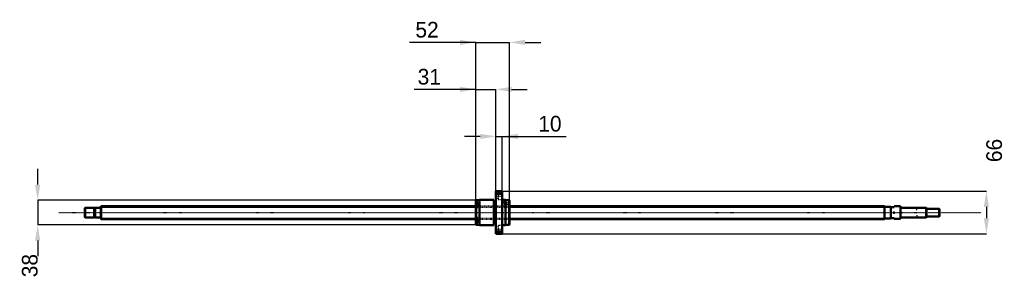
# Model space of a CAD drawing. Header units: millimetres. Extents: x -125 to 1395, y -103 to 298.
import ezdxf

# ---------------------------------------------------------------- set-up
doc = ezdxf.new("R2010")
doc.units = ezdxf.units.MM
doc.linetypes.add('Center', pattern=[1.5, 0.45, -0.5, 0.05, -0.5])
doc.linetypes.add('Dashed', pattern=[2, 1, -1])
for name, color, linetype, lineweight in [('2d ConnectionPoints', 7, 'Continuous', 50), ('AM_0', 7, 'Continuous', 50), ('AM_4', 3, 'Continuous', 25), ('AM_5', 3, 'Continuous', 25), ('AM_7', 7, 'Center', 25), ('AM_9', 6, 'Dashed', 25)]:
    doc.layers.add(name, color=color, linetype=linetype, lineweight=lineweight)
doc.dimstyles.new('ISO-25', dxfattribs={"dimtxt": 2.5, "dimasz": 2.5, "dimexe": 1.25, "dimexo": 0.625, "dimtad": 1, "dimtxsty": 'Standard', "dimcen": 2.5, "dimadec": 0, "dimazin": 0, "dimtfac": 1, "dimtmove": 0, "dimatfit": 3, "dimfxl": 0, "dimarcsym": 0})

# ---------------------------------------------------------------- blocks, each defined once
blk = doc.blocks.new('1_BNK_2020_3_6G0_1320LC5Y0_Nut_0_in_BNK2020_3_6G0_1320LC5Y_6310__4')
at = {"layer": 'AM_0'}
for p, q in [((620, 33), (610, 33)), ((610, 33), (610, -33)), ((610.5, 33), (610.5, 29)), ((619.5, 33), (619.5, 29)), ((620, 33), (620, -33)), ((579.5, 19), (579, 18.5)), ((579, 18.5), (579, 10.6)), ((579, 15.2), (579.5, 15.5)), ((585, 19), (579.5, 19)), ((579.5, 19), (579.5, 15.5)), ((582, 15.5), (579.5, 15.5)), ((582, 15.5), (582, 10.9)), ((585, 19.5), (585, -19.5)), ((607, 19.5), (585, 19.5)), ((607, 19.5), (607, -19.5)), ((610, 17.6), (607, 17.6)), ((610, 28.3), (610.5, 29)), ((610.5, 29), (619.5, 29)), ((619.5, 29), (620, 28.3)), ((625, 19.5), (620, 19.5)), ((625, 19.5), (625, -19.5)), ((630.5, 19), (625, 19)), ((630.5, 19), (630.5, -19)), ((631, 18.5), (630.5, 19)), ((631, 18.5), (631, -18.5)), ((579.5, 10.9), (579, 10.6)), ((579, 10.6), (579, -18.5)), ((582, 13.7), (579.3, 13.7)), ((582, 10.9), (579.5, 10.9)), ((579.5, 10.9), (579.5, -10.9)), ((579, -10.6), (579.5, -10.9)), ((579.5, -15.5), (579, -15.2)), ((579.3, -13.7), (582, -13.7)), ((582, -10.9), (579.5, -10.9)), ((582, -10.9), (582, -15.5)), ((579, -18.5), (579.5, -19)), ((582, -15.5), (579.5, -15.5)), ((579.5, -15.5), (579.5, -19)), ((579.5, -19), (585, -19)), ((585, -19.5), (607, -19.5)), ((607, -17.6), (610, -17.6)), ((610.5, -29), (610, -28.3)), ((610.5, -29), (610.5, -33)), ((619.5, -29), (610.5, -29)), ((620, -28.3), (619.5, -29)), ((619.5, -29), (619.5, -33)), ((620, -19.5), (625, -19.5)), ((625, -19), (630.5, -19)), ((630.5, -19), (631, -18.5)), ((610, -33), (620, -33))]:
    blk.add_line(p, q, dxfattribs=at)
for centre, start, end in [((579.3, 13.4), 90, 180), ((579.3, -13.4), 180, 270)]:
    blk.add_arc(centre, 0.275, start, end, dxfattribs=at)
at = {"layer": 'AM_4'}
for p, q in [((579.3, 13.7), (579.3, 10.8)), ((579.3, -10.8), (579.3, -13.7))]:
    blk.add_line(p, q, dxfattribs=at)
at = {"layer": 'AM_5', "linetype": 'Dashed'}
for p, q in [((623.7, 18.1), (624.4, 18.5)), ((631, 18.5), (624.4, 18.5)), ((624.4, 18.5), (624.4, 12.5)), ((623.7, 12.9), (624.4, 12.5)), ((631, 12.5), (624.4, 12.5))]:
    blk.add_line(p, q, dxfattribs=at)
at = {"layer": 'AM_7'}
for p, q in [((609.5, 25.5), (620.5, 25.5)), ((620.6, 15.5), (631.5, 15.5)), ((578.9, 11), (582.1, 11)), ((578.9, -11), (582.1, -11)), ((609.5, -25.5), (620.5, -25.5))]:
    blk.add_line(p, q, dxfattribs=at)
at = {"layer": 'AM_9'}
for p, q in [((613.5, 31), (613.5, 20)), ((620, 31), (613.5, 31)), ((613.5, 28.8), (610, 28.8)), ((610, 22.2), (613.5, 22.2)), ((613.5, 20), (620, 20)), ((622.6, 18.1), (621.1, 15.5)), ((621.1, 15.5), (622.6, 12.9)), ((630.6, 18.1), (622.6, 18.1)), ((622.6, 18.1), (622.6, 12.9)), ((631, 18.5), (630.6, 18.1)), ((630.6, 18.1), (630.6, 12.9)), ((582, 13.3), (579, 13.3)), ((580.9, 12.4), (579, 12.4)), ((580.9, 12), (579, 12)), ((580.9, 11.3), (579, 11.3)), ((580.9, 10.6), (579, 10.6)), ((631, 10), (579, 10)), ((580.9, 9.9), (579, 9.9)), ((580.9, 9.6), (579, 9.6)), ((582, 8.7), (579, 8.7)), ((579, 7.7), (582, 7.7)), ((579.3, 10.8), (579.3, 8.2)), ((579.3, 8.2), (582, 8.2)), ((580.9, 12.4), (580.9, 9.6)), ((582, 10.9), (582, 7.7)), ((622.6, 12.9), (630.6, 12.9)), ((630.6, 12.9), (631, 12.5)), ((582, -7.7), (579, -7.7)), ((582, -8.7), (579, -8.7)), ((580.9, -9.6), (579, -9.6)), ((580.9, -9.9), (579, -9.9)), ((579, -10), (631, -10)), ((580.9, -10.6), (579, -10.6)), ((580.9, -11.3), (579, -11.3)), ((580.9, -12), (579, -12)), ((580.9, -12.4), (579, -12.4)), ((582, -13.3), (579, -13.3)), ((579.3, -8.2), (579.3, -10.8)), ((582, -8.2), (579.3, -8.2)), ((580.9, -9.6), (580.9, -12.4)), ((582, -7.7), (582, -10.9)), ((613.5, -22.2), (610, -22.2)), ((610, -28.8), (613.5, -28.8)), ((613.5, -20), (613.5, -31)), ((620, -20), (613.5, -20)), ((613.5, -31), (620, -31))]:
    blk.add_line(p, q, dxfattribs=at)
for centre, start, end in [((579.3, 8.5), 180, 270), ((579.3, -8.5), 90, 180)]:
    blk.add_arc(centre, 0.275, start, end, dxfattribs=at)
blk = doc.blocks.new('2_BNK_2020_3_6G0_1320LC5Y_Shaft_0_in_BNK2020_3_6G0_1320LC5Y_6310__4')
at = {"layer": 'AM_0'}
for p, q in [((-24.5, 7.5), (-25, 7)), ((-25, 7), (-25, -7)), ((-24.5, 7.5), (-24.5, -7.5)), ((-10.15, 7.5), (-24.5, 7.5)), ((-10.15, 7.5), (-10.15, -7.5)), ((-9, 7.15), (-10.15, 7.15)), ((-9, 7.5), (-9, -7.5)), ((-0.2, 7.5), (-9, 7.5)), ((0.3, 10), (0, 9.7)), ((0, 9.7), (0, -9.7)), ((0.3, 10), (0.3, -10)), ((579, 10), (0.3, 10)), ((1210, 10), (631, 10)), ((1210, 10), (1210, -10)), ((1220, 9), (1210, 9)), ((1220, 9), (1220, -9)), ((1220, 8.5), (1225, 8.5)), ((1234.7, 9.75), (1225, 9.75)), ((1225, 9.75), (1225, 8.5)), ((1235, 9.45), (1234.7, 9.75)), ((1234.7, 9.75), (1234.7, -9.75)), ((1235, 9.45), (1235, -9.45)), ((1274.5, 7.5), (1235.2, 7.5)), ((1274.5, 7.5), (1274.5, -7.5)), ((1275, 7), (1274.5, 7.5)), ((1275, 7), (1275, -7)), ((1294.5, 6), (1275, 6)), ((1295, 5.5), (1294.5, 6)), ((1294.5, 6), (1294.5, -6)), ((1295, 5.5), (1295, -5.5)), ((-25, -7), (-24.5, -7.5)), ((-24.5, -7.5), (-10.15, -7.5)), ((-10.15, -7.15), (-9, -7.15)), ((-9, -7.5), (-0.2, -7.5)), ((0, -9.7), (0.3, -10)), ((0.3, -10), (579, -10)), ((631, -10), (1210, -10)), ((1210, -9), (1220, -9)), ((1225, -8.5), (1220, -8.5)), ((1225, -8.5), (1225, -9.75)), ((1225, -9.75), (1234.7, -9.75)), ((1234.7, -9.75), (1235, -9.45)), ((1235.2, -7.5), (1274.5, -7.5)), ((1274.5, -7.5), (1275, -7)), ((1275, -6), (1294.5, -6)), ((1294.5, -6), (1295, -5.5))]:
    blk.add_line(p, q, dxfattribs=at)
for centre, start, end in [((-0.2, 7.7), 270, 360), ((1235.2, 7.7), 180, 270), ((-0.2, -7.7), 0, 90), ((1235.2, -7.7), 90, 180)]:
    blk.add_arc(centre, 0.2, start, end, dxfattribs=at)
at = {"layer": 'AM_4'}
for p, q in [((-0.2, 7.5), (-0.2, -7.5)), ((1235.2, 7.5), (1235.2, -7.5))]:
    blk.add_line(p, q, dxfattribs=at)
at = {"layer": 'AM_5'}
for p, q in [((0, 8.4665), (579, 8.4665)), ((631, 8.4665), (1210, 8.4665)), ((1210, 5), (1210, 8.4665)), ((1275, 6.8865), (1260, 6.8865)), ((1260, 3.75), (1260, 6.8865)), ((0, -8.4665), (579, -8.4665)), ((631, -8.4665), (1210, -8.4665)), ((1210, -5), (1210, -8.4665)), ((1260, -3.75), (1260, -6.8865)), ((1275, -6.8865), (1260, -6.8865))]:
    blk.add_line(p, q, dxfattribs=at)
at = {"layer": 'AM_5', "linetype": 'Dashed'}
for p, q in [((579, 8.4665), (631, 8.4665)), ((579, -8.4665), (631, -8.4665))]:
    blk.add_line(p, q, dxfattribs=at)
at = {"layer": 'AM_7'}
blk.add_line((-64.75, 0), (1359.75, 0), dxfattribs=at)
at = {"layer": 'AM_9'}
for p, q in [((631, 10), (579, 10)), ((579, -10), (631, -10))]:
    blk.add_line(p, q, dxfattribs=at)
blk = doc.blocks.new('*D3')
at = {"layer": 'AM_5', "color": 0, "lineweight": -2}
for p, q in [((579, 190.3), (483.8, 190.3)), ((554.8, 190.3), (530.6, 190.3)), ((579, 18.5), (579, 190.3)), ((579, 190.3), (610, 190.3)), ((610, 33), (610, 190.3)), ((634.2, 190.3), (658.4, 190.3))]:
    blk.add_line(p, q, dxfattribs=at)
at = {"layer": 'AM_5', "color": 0}
for points in [[(554.8, 186.3), (554.8, 194.3), (579, 190.3)], [(634.2, 194.3), (634.2, 186.3), (610, 190.3)]]:
    blk.add_solid(points, dxfattribs=at)
at = {"layer": 'Defpoints', "color": 0}
for p in [(610, 190.3), (610, 33), (579, 18.5)]:
    blk.add_point(p, dxfattribs=at)
at = {"layer": 'AM_5', "color": 0, "insert": (507.2, 209.7), "char_height": 24.2, "attachment_point": 5}
blk.add_mtext('31', dxfattribs=at)
blk = doc.blocks.new('*D4')
at = {"layer": 'AM_5', "color": 0, "lineweight": -2}
for p, q in [((-97.6, 43.2), (-97.6, 67.4)), ((579.5, 19), (-97.6, 19)), ((-97.6, 19), (-97.6, -19)), ((579.5, -19), (-97.6, -19)), ((-97.6, -43.2), (-97.6, -67.4))]:
    blk.add_line(p, q, dxfattribs=at)
at = {"layer": 'AM_5', "color": 0}
for points in [[(-101.6, 43.2), (-93.6, 43.2), (-97.6, 19)], [(-93.6, -43.2), (-101.6, -43.2), (-97.6, -19)]]:
    blk.add_solid(points, dxfattribs=at)
at = {"layer": 'Defpoints', "color": 0}
for p in [(579.5, 19), (-97.6, -19), (579.5, -19)]:
    blk.add_point(p, dxfattribs=at)
at = {"layer": 'AM_5', "color": 0, "insert": (-109.7, -81.9), "char_height": 24.2, "attachment_point": 5, "rotation": 90}
blk.add_mtext('38', dxfattribs=at)
blk = doc.blocks.new('*D5')
at = {"layer": 'AM_5', "color": 0, "lineweight": -2}
for p, q in [((585.8, 117.7), (561.6, 117.7)), ((610, 33), (610, 117.7)), ((610, 117.7), (620, 117.7)), ((620, 33), (620, 117.7)), ((620, 117.7), (718.6, 117.7)), ((644.2, 117.7), (668.4, 117.7))]:
    blk.add_line(p, q, dxfattribs=at)
at = {"layer": 'AM_5', "color": 0}
for points in [[(585.8, 113.7), (585.8, 121.7), (610, 117.7)], [(644.2, 121.7), (644.2, 113.7), (620, 117.7)]]:
    blk.add_solid(points, dxfattribs=at)
at = {"layer": 'Defpoints', "color": 0}
for p in [(620, 117.7), (610, 33), (620, 33)]:
    blk.add_point(p, dxfattribs=at)
at = {"layer": 'AM_5', "color": 0, "insert": (693.5, 137.1), "char_height": 24.2, "attachment_point": 5}
blk.add_mtext('10', dxfattribs=at)
blk = doc.blocks.new('*D6')
at = {"layer": 'AM_5', "color": 0, "lineweight": -2}
for p, q in [((579, 262.9), (476.9, 262.9)), ((554.8, 262.9), (530.6, 262.9)), ((579, 18.5), (579, 262.9)), ((579, 262.9), (631, 262.9)), ((631, 18.5), (631, 262.9)), ((655.2, 262.9), (679.4, 262.9))]:
    blk.add_line(p, q, dxfattribs=at)
at = {"layer": 'AM_5', "color": 0}
for points in [[(554.8, 258.9), (554.8, 266.9), (579, 262.9)], [(655.2, 266.9), (655.2, 258.9), (631, 262.9)]]:
    blk.add_solid(points, dxfattribs=at)
at = {"layer": 'Defpoints', "color": 0}
for p in [(631, 262.9), (579, 18.5), (631, 18.5)]:
    blk.add_point(p, dxfattribs=at)
at = {"layer": 'AM_5', "color": 0, "insert": (503.7, 282.3), "char_height": 24.2, "attachment_point": 5}
blk.add_mtext('52', dxfattribs=at)
blk = doc.blocks.new('*D7')
at = {"layer": 'AM_5', "color": 0, "lineweight": -2}
for p, q in [((620, 33), (1367.6, 33)), ((1367.6, 8.8), (1367.6, -8.8)), ((620, -33), (1367.6, -33))]:
    blk.add_line(p, q, dxfattribs=at)
at = {"layer": 'AM_5', "color": 0}
for points in [[(1371.6, 8.8), (1363.6, 8.8), (1367.6, 33)], [(1363.6, -8.8), (1371.6, -8.8), (1367.6, -33)]]:
    blk.add_solid(points, dxfattribs=at)
at = {"layer": 'Defpoints', "color": 0}
for p in [(620, 33), (620, -33), (1367.6, -33)]:
    blk.add_point(p, dxfattribs=at)
at = {"layer": 'AM_5', "color": 0, "insert": (1379.7, 95.9), "char_height": 24.2, "attachment_point": 5, "rotation": 90}
blk.add_mtext('66', dxfattribs=at)

msp = doc.modelspace()

# ---------------------------------------------------------------- linework, layer by layer
at = {"layer": '2d ConnectionPoints'}
for p in [(0, 0), (1225, 0)]:
    msp.add_point(p, dxfattribs=at)

# ---------------------------------------------------------------- block references
for name in ['1_BNK_2020_3_6G0_1320LC5Y0_Nut_0_in_BNK2020_3_6G0_1320LC5Y_6310__4', '2_BNK_2020_3_6G0_1320LC5Y_Shaft_0_in_BNK2020_3_6G0_1320LC5Y_6310__4']:
    msp.add_blockref(name, (0, 0))

# ---------------------------------------------------------------- dimensions: what is measured, and where the dimension line sits
at = {"layer": 'AM_5'}
for base, p1, p2, text, picture, middle in [((631, 262.9), (579, 18.5), (631, 18.5), '52', '*D6', (503.75, 262.9)), ((610, 190.3), (579, 18.5), (610, 33), '31', '*D3', (507.207, 190.3)), ((620, 117.7), (610, 33), (620, 33), '10', '*D5', (693.522, 117.7))]:
    dim = msp.add_linear_dim(base=base, p1=p1, p2=p2, text=text, dimstyle='ISO-25', override={"dimtxt": 24.2, "dimasz": 24.2, "dimexe": 0, "dimexo": 0, "dimgap": 7.26}, dxfattribs=at)
    dim.commit()
    dim.dimension.update_dxf_attribs({"geometry": picture, "text_midpoint": middle, "dimtype": 160})
for base, p1, p2, text, picture, middle in [((1367.6, -33), (620, 33), (620, -33), '66', '*D7', (1379.7, 95.92)), ((-97.6, -19), (579.5, 19), (579.5, -19), '38', '*D4', (-109.7, -81.92))]:
    dim = msp.add_linear_dim(base=base, p1=p1, p2=p2, angle=90, text=text, dimstyle='ISO-25', override={"dimtxt": 24.2, "dimasz": 24.2, "dimexe": 0, "dimexo": 0, "dimgap": 7.26}, dxfattribs=at)
    dim.commit()
    dim.dimension.update_dxf_attribs({"geometry": picture, "text_midpoint": middle, "dimtype": 160, "text_rotation": 90})

doc.saveas('drawing.dxf')
